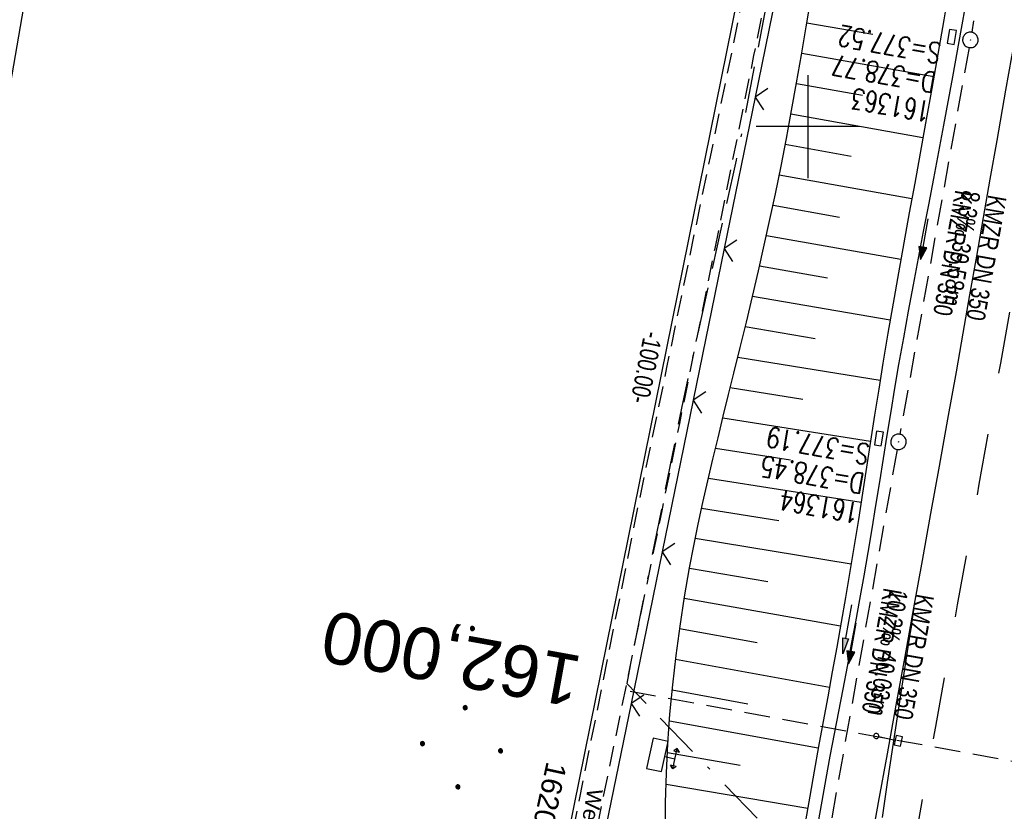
# Model space of a CAD drawing. Extents: x 510946 to 511423, y 462842 to 463807.
# Tile 24 of 32: x 511124 to 511219, y 463534 to 463610. Entities that reach past the tile are written whole.
import ezdxf
from ezdxf import colors
from ezdxf.entities.mleader import LeaderData, LeaderLine
from ezdxf.enums import TextEntityAlignment as Align
from ezdxf.math import Vec2, Vec3

# ---------------------------------------------------------------- set-up
doc = ezdxf.new("R2010")
doc.units = 0
doc.header["$LTSCALE"] = 10
doc.header["$MEASUREMENT"] = 0
for name, pattern in [('ACAD_ISO16W100', [73, 15, -6.5, 15, -6.5, 15, -7, 1, -7]), ('AUSGEZOGEN', [0]), ('LT00', [0]), ('LT02', [0.4, 0.2, -0.2]), ('LT11', [0.3, 0.2, -0.1]), ('LT17', [0.15, 0.1, -0.05]), ('STRICHLINIE2', [0.375, 0.25, -0.125])]:
    doc.linetypes.add(name, pattern=pattern)
doc.layers.get('0').update_dxf_attribs({"linetype": 'LT00'})
for name, color, linetype in [('--EK_FBR', 1, 'LT00'), ('--EK_Halt-Pfeil', 4, 'LT00'), ('--EK_Haltung', 7, 'STRICHLINIE2'), ('--EK_Haltung-Text', 140, 'LT00'), ('--EK_Schacht-Text', 5, 'LT00'), ('--EK_ST-93-1', 30, 'LT17'), ('--EL_DFK_AB_L', 21, 'LT00'), ('--EL_Halt-Pfeil', 4, 'LT00'), ('--EL_Haltung', 182, 'STRICHLINIE2'), ('--EL_Haltung-Text', 182, 'LT00'), ('ABSTAND', 8, 'LT00'), ('BAB-KABEL', 220, 'ACAD_ISO16W100'), ('DFK_AB_L', 21, 'LT00'), ('DFK_KATASTER', 250, 'LT00'), ('DFK_NUTZUNG', 250, 'LT00'), ('FELDWEG_TEXT', 1, 'Continuous'), ('FESTPKT_TEXT_B', 211, 'LT00'), ('PFEIL', 140, 'AUSGEZOGEN'), ('V105_AFBR_BAB', 250, 'LT00'), ('V105_BOESCH', 250, 'LT00'), ('V105_BOSCHUNG', 250, 'LT00'), ('V105_FELDWEG', 250, 'LT11'), ('V105_GRABEN', 250, 'LT00'), ('V105_KA_PRUF', 182, 'LT00'), ('V105_LD_MARK', 250, 'LT00'), ('V105_LG_MARK', 250, 'LT02'), ('V105_RASTER', 250, 'LT00'), ('V105_SCHILD_K', 1, 'LT00'), ('V105_SINKK', 182, 'LT00'), ('V105_STROM', 80, 'LT00'), ('V105_ZAUN', 40, 'LT00')]:
    doc.layers.add(name, color=color, linetype=linetype)
doc.styles.add('Beschrift', font='ARIAL.TTF')
doc.styles.add('Haltungsbeschriftung', font='ARIAL.TTF', dxfattribs={"width": 0.75})
doc.styles.add('schachtbeschriftung', font='romans.shx', dxfattribs={"width": 0.75, "height": 2})
doc.styles.get("Standard").update_dxf_attribs({"font": 'ARIAL.TTF'})

# ---------------------------------------------------------------- blocks, each defined once
blk = doc.blocks.new('Ackerland7')
at = {"layer": 'DFK_NUTZUNG', "color": 0, "linetype": 'ByBlock'}
for p, q in [((-4, 3.928), (-4, 3.67)), ((-3.95, 3.628), (-3.95, 3.97)), ((-3.9, 3.99), (-3.9, 3.607)), ((-3.85, 3.601), (-3.85, 3.997)), ((-3.8, 3.99), (-3.8, 3.607)), ((-3.75, 3.628), (-3.75, 3.97)), ((-3.7, 3.928), (-3.7, 3.67)), ((3.7, 3.929), (3.7, 3.671)), ((3.75, 3.629), (3.75, 3.971)), ((3.8, 3.992), (3.8, 3.608)), ((3.85, 3.602), (3.85, 3.998)), ((3.9, 3.992), (3.9, 3.608)), ((3.95, 3.629), (3.95, 3.971)), ((4, 3.929), (4, 3.671)), ((-3.65, 3.798), (-3.65, 3.8)), ((4.05, 3.799), (4.05, 3.801)), ((-7.85, 0.129), (-7.85, -0.129)), ((-7.8, -0.171), (-7.8, 0.171)), ((-7.75, 0.192), (-7.75, -0.192)), ((-7.7, -0.198), (-7.7, 0.198)), ((-7.65, 0.192), (-7.65, -0.192)), ((-7.6, -0.171), (-7.6, 0.171)), ((-7.55, 0.129), (-7.55, -0.129)), ((-7.5, -0.001), (-7.5, 0.001)), ((-0.15, 0.129), (-0.15, -0.129)), ((-0.1, -0.171), (-0.1, 0.171)), ((-0.05, 0.192), (-0.05, -0.192)), ((0, -0.198), (0, 0.198)), ((0.05, 0.192), (0.05, -0.192)), ((0.1, -0.171), (0.1, 0.171)), ((0.15, 0.129), (0.15, -0.129)), ((0.2, -0.001), (0.2, 0.001)), ((7.55, 0.129), (7.55, -0.129)), ((7.6, -0.171), (7.6, 0.171)), ((7.65, 0.192), (7.65, -0.192)), ((7.7, -0.198), (7.7, 0.198)), ((7.75, 0.192), (7.75, -0.192)), ((7.8, -0.171), (7.8, 0.171)), ((7.85, 0.129), (7.85, -0.129)), ((7.9, -0.001), (7.9, 0.001)), ((-4, -3.671), (-4, -3.929)), ((-3.95, -3.971), (-3.95, -3.629)), ((-3.9, -3.608), (-3.9, -3.992)), ((-3.85, -3.998), (-3.85, -3.602)), ((-3.8, -3.608), (-3.8, -3.992)), ((-3.75, -3.971), (-3.75, -3.629)), ((-3.7, -3.671), (-3.7, -3.929)), ((-3.65, -3.801), (-3.65, -3.799)), ((3.7, -3.671), (3.7, -3.929)), ((3.75, -3.971), (3.75, -3.629)), ((3.8, -3.608), (3.8, -3.992)), ((3.85, -3.998), (3.85, -3.602)), ((3.9, -3.608), (3.9, -3.992)), ((3.95, -3.971), (3.95, -3.629)), ((4, -3.671), (4, -3.929)), ((4.05, -3.801), (4.05, -3.799))]:
    blk.add_line(p, q, dxfattribs=at)
for points in [[(-3.65, 3.799), (-3.67, 3.886), (-3.725, 3.955), (-3.805, 3.994), (-3.894, 3.994), (-3.975, 3.955), (-4.03, 3.886), (-4.05, 3.799), (-4.03, 3.712), (-3.975, 3.642), (-3.894, 3.604), (-3.805, 3.604), (-3.725, 3.642), (-3.67, 3.712), (-3.65, 3.799)], [(4.05, 3.8), (4.03, 3.887), (3.975, 3.956), (3.894, 3.995), (3.805, 3.995), (3.725, 3.956), (3.67, 3.887), (3.65, 3.8), (3.67, 3.713), (3.725, 3.644), (3.805, 3.605), (3.894, 3.605), (3.975, 3.644), (4.03, 3.713), (4.05, 3.8)], [(-7.5, 0), (-7.52, 0.087), (-7.575, 0.156), (-7.655, 0.195), (-7.744, 0.195), (-7.825, 0.156), (-7.88, 0.087), (-7.9, 0)], [(0.2, 0), (0.18, 0.087), (0.125, 0.156), (0.045, 0.195), (-0.044, 0.195), (-0.125, 0.156), (-0.18, 0.087), (-0.2, 0)], [(-0.2, 0), (-0.18, -0.087), (-0.125, -0.156), (-0.044, -0.195), (0.045, -0.195), (0.125, -0.156), (0.18, -0.087), (0.2, 0)], [(7.9, 0), (7.88, 0.087), (7.825, 0.156), (7.744, 0.195), (7.655, 0.195), (7.575, 0.156), (7.52, 0.087), (7.5, 0)], [(7.5, 0), (7.52, -0.087), (7.575, -0.156), (7.655, -0.195), (7.744, -0.195), (7.825, -0.156), (7.88, -0.087), (7.9, 0)], [(-7.9, 0), (-7.88, -0.087), (-7.825, -0.156), (-7.744, -0.195), (-7.655, -0.195), (-7.575, -0.156), (-7.52, -0.087), (-7.5, 0)], [(-3.65, -3.8), (-3.67, -3.713), (-3.725, -3.644), (-3.805, -3.605), (-3.894, -3.605), (-3.975, -3.644), (-4.03, -3.713), (-4.05, -3.8), (-4.03, -3.887), (-3.975, -3.956), (-3.894, -3.995), (-3.805, -3.995), (-3.725, -3.956), (-3.67, -3.887), (-3.65, -3.8)], [(4.05, -3.8), (4.03, -3.713), (3.975, -3.644), (3.894, -3.605), (3.805, -3.605), (3.725, -3.644), (3.67, -3.713), (3.65, -3.8), (3.67, -3.887), (3.725, -3.956), (3.805, -3.995), (3.894, -3.995), (3.975, -3.956), (4.03, -3.887), (4.05, -3.8)]]:
    blk.add_lwpolyline(points, dxfattribs=at)
blk = doc.blocks.new('Pfreil3')
at = {"layer": 'PFEIL'}
blk.add_hatch(color=256, dxfattribs=at).paths.add_polyline_path([(-1.549, 0.273), (-1.549, -0.273), (0, 0)])
for p, q in [((-1.549, 0), (-4.831, 0)), ((-1.549, -0.273), (-1.549, 0.273)), ((-1.549, 0.273), (0, 0)), ((0, 0), (-1.549, -0.273))]:
    blk.add_line(p, q, dxfattribs=at)
blk = doc.blocks.new('SYMB1263')
at = {"color": 0, "linetype": 'ByBlock'}
for p, q in [((0.014231, 0.098982), (-0.014231, 0.098982)), ((-0.014231, -0.098982), (0.014232, -0.098982))]:
    blk.add_line(p, q, dxfattribs=at)
for points in [[(0, 0.1), (0, 0.75), (0.18, 0.75), (0.18, 1), (-0.18, 1), (-0.18, 0.75), (0, 0.75)], [(-0.014231, 0.098982), (-0.041542, 0.090963), (-0.065486, 0.075575), (-0.084125, 0.054064), (-0.095949, 0.028173), (-0.1, 0)], [(-0.1, 0), (-0.095949, -0.028173), (-0.084125, -0.054064), (-0.065486, -0.075575), (-0.041541, -0.090963), (-0.014231, -0.098982)], [(0.1, 0), (0.095949, 0.028173), (0.084125, 0.054064), (0.065486, 0.075575), (0.041541, 0.090963), (0.014231, 0.098982)], [(0.014232, -0.098982), (0.041542, -0.090963), (0.065486, -0.075575), (0.084125, -0.054064), (0.095949, -0.028173), (0.1, 0)]]:
    blk.add_lwpolyline(points, dxfattribs=at)
blk = doc.blocks.new('SYMB0003')
at = {"color": 0, "linetype": 'ByBlock'}
for p, q in [((-0.015712, 0), (0.010166, 0.012015)), ((0, -0.021257), (-0.015712, 0)), ((0.010166, 0.012015), (0, -0.021257))]:
    blk.add_line(p, q, dxfattribs=at)
for points in [[(-0.031395, 0.499013), (-0.093691, 0.491144), (-0.154509, 0.475528), (-0.21289, 0.452414), (-0.267913, 0.422164), (-0.318712, 0.385257), (-0.364484, 0.342274), (-0.404509, 0.293893), (-0.438154, 0.240877), (-0.464888, 0.184062), (-0.484292, 0.124345), (-0.496058, 0.062667), (-0.5, 0)], [(-0.5, 0), (-0.496058, -0.062667), (-0.484292, -0.124345), (-0.464888, -0.184062), (-0.438154, -0.240877), (-0.404509, -0.293893), (-0.364485, -0.342274), (-0.318712, -0.385257), (-0.267914, -0.422164), (-0.21289, -0.452414), (-0.154509, -0.475529), (-0.093691, -0.491144), (-0.031395, -0.499014), (0.031395, -0.499014)], [(0.5, 0), (0.496057, 0.062667), (0.484292, 0.124345), (0.464888, 0.184062), (0.438153, 0.240877), (0.404509, 0.293893), (0.364484, 0.342274), (0.318712, 0.385257), (0.267913, 0.422164), (0.21289, 0.452414), (0.154509, 0.475528), (0.093691, 0.491144), (0.031395, 0.499013), (-0.031395, 0.499013)], [(0.031395, -0.499014), (0.093691, -0.491144), (0.154509, -0.475529), (0.21289, -0.452414), (0.267914, -0.422164), (0.318712, -0.385257), (0.364485, -0.342274), (0.404509, -0.293893), (0.438154, -0.240877), (0.464889, -0.184062), (0.484292, -0.124345), (0.496058, -0.062667), (0.5, 0)]]:
    blk.add_lwpolyline(points, dxfattribs=at)
blk = doc.blocks.new('SYMB0702')
at = {"color": 0, "linetype": 'ByBlock'}
for p, q in [((0.071716, 0.203284), (0.071716, 0.146716)), ((0.1, 0.175), (-0.1, 0.175)), ((0, 0.075), (0, 0.175))]:
    blk.add_line(p, q, dxfattribs=at)
for points in [[(-0.071716, 0.203284), (-0.1, 0.175), (-0.071716, 0.146716), (-0.071716, 0.203284)], [(0.071716, 0.203284), (0.1, 0.175), (0.071716, 0.146716)], [(0.15, 0.075), (-0.15, 0.075), (-0.15, -0.075), (0.15, -0.075), (0.15, 0.075)]]:
    blk.add_lwpolyline(points, dxfattribs=at)
blk = doc.blocks.new('SYMB0024')
at = {"color": 0, "linetype": 'ByBlock'}
for p, q in [((-0.5, 0.5), (0, 0)), ((0, 0), (0.5, 0.5))]:
    blk.add_line(p, q, dxfattribs=at)
blk = doc.blocks.new('_None')
blk = doc.blocks.new('SYMB0652')
at = {"color": 0, "linetype": 'ByBlock'}
blk.add_lwpolyline([(-0.15, -0.075), (0.15, -0.075), (0.15, 0.075), (-0.15, 0.075), (-0.15, -0.075)], dxfattribs=at)
blk = doc.blocks.new('SYMB0070')
at = {"color": 0, "linetype": 'ByBlock'}
for p, q in [((-0.5, 0), (0.2, 0)), ((0.5, 0), (0.2, 0.1)), ((0.2, 0.1), (0.2, 0)), ((0.468, 0), (0.21, 0.086)), ((0.21, 0.086), (0.21, -0.086)), ((0.21, -0.086), (0.468, 0)), ((0.22, -0.072), (0.437, 0)), ((0.23, -0.058), (0.405, 0)), ((0.24, -0.045), (0.374, 0)), ((0.342, 0), (0.25, 0.031)), ((0.25, 0.031), (0.25, -0.031)), ((0.25, -0.031), (0.342, 0)), ((0.26, -0.017), (0.31, 0)), ((0.27, -0.003), (0.279, 0))]:
    blk.add_line(p, q, dxfattribs=at)
for points in [[(0.2, 0), (0.2, -0.1), (0.5, 0)], [(0.437, 0), (0.22, 0.072), (0.22, -0.072)], [(0.405, 0), (0.23, 0.058), (0.23, -0.058)], [(0.374, 0), (0.24, 0.045), (0.24, -0.045)], [(0.31, 0), (0.26, 0.017), (0.26, -0.017)], [(0.279, 0), (0.27, 0.003), (0.27, -0.003)]]:
    blk.add_lwpolyline(points, dxfattribs=at)

msp = doc.modelspace()

# ---------------------------------------------------------------- linework, layer by layer
at = {"layer": '--EK_FBR'}
for points in [[(511210.277, 463553.356), (511211.105, 463557.93), (511211.934, 463562.504), (511212.76, 463567.079), (511213.583, 463571.654), (511214.4, 463576.23), (511215.061, 463579.965), (511215.719, 463583.701), (511216.374, 463587.438), (511217.028, 463591.175), (511217.681, 463594.911), (511218.335, 463598.648), (511219.19, 463603.516), (511220.047, 463608.383), (511220.904, 463613.25)], [(511206.005, 463529.752), (511206.863, 463534.472), (511207.718, 463539.193), (511208.571, 463543.914), (511209.424, 463548.635), (511210.277, 463553.356)]]:
    msp.add_lwpolyline(points, dxfattribs=at)
at = {"layer": '--EK_Haltung'}
for p, q in [((511222.407, 463647.212), (511215.882, 463609.14)), ((511215.623, 463607.663), (511208.925, 463570.174)), ((511208.662, 463568.698), (511201.931, 463530.763))]:
    msp.add_line(p, q, dxfattribs=at)
at = {"layer": '--EK_ST-93-1', "ltscale": 2.5}
msp.add_line((511222.145, 463538.024), (511182.796, 463545.249), dxfattribs=at)
at = {"layer": '--EL_DFK_AB_L'}
msp.add_line((511195.482, 463623.885), (511175.959, 463527.335), dxfattribs=at)
at = {"layer": '--EL_Haltung'}
for p, q in [((511222.407, 463647.212), (511215.882, 463609.14)), ((511215.623, 463607.663), (511208.925, 463570.174)), ((511208.662, 463568.698), (511201.931, 463530.763))]:
    msp.add_line(p, q, dxfattribs=at)
at = {"layer": 'BAB-KABEL', "ltscale": 0.03, "flags": 128}
msp.add_lwpolyline([(511222.639, 463789.685), (511228.062, 463774.69), (511221.047, 463738.687), (511215.668, 463709.215), (511209.116, 463679.752), (511203.386, 463649.735), (511199.716, 463631.03), (511193.071, 463596.749), (511187.765, 463572.71), (511182.462, 463546.013), (511203.211, 463524.576), (511200.678, 463507.917), (511182.238, 463492.341), (511175.694, 463462.766), (511171.503, 463443.504), (511162.609, 463396.003), (511154.73, 463347.931), (511152.929, 463326.259), (511150.369, 463299.992), (511148.611, 463283.541), (511146.686, 463264.795), (511144.287, 463254.055), (511140.929, 463241.117), (511135.167, 463217.092), (511129.252, 463192.653), (511127.814, 463187.223), (511125.253, 463171.347), (511122.375, 463153.776), (511120.296, 463141.796), (511118.371, 463133.568), (511114.374, 463116.317), (511106.371, 463083.453), (511103.015, 463070.194), (511099.817, 463056.937), (511095.496, 463046.186), (511084.457, 463018.83), (511076.145, 462999.023), (511068.962, 462979.213), (511064.435, 462967.111), (511059.814, 462953.341), (511052.434, 462930.013), (511046.434, 462911.516), (511041.513, 462895.973), (511037.444, 462883.335)], dxfattribs=at)
at = {"layer": 'DFK_AB_L'}
msp.add_line((511195.482, 463623.885), (511175.959, 463527.335), dxfattribs=at)
at = {"layer": 'DFK_KATASTER'}
msp.add_line((511110.309, 463532.468), (511157.51, 463803.872), dxfattribs=at)
at = {"layer": 'V105_AFBR_BAB', "color": 2}
msp.add_lwpolyline([(511210.277, 463553.356), (511211.105, 463557.93), (511211.934, 463562.504), (511212.76, 463567.079), (511213.583, 463571.654), (511214.4, 463576.23), (511215.061, 463579.965), (511215.719, 463583.701), (511216.374, 463587.438), (511217.028, 463591.175), (511217.681, 463594.911), (511218.335, 463598.648), (511219.19, 463603.516), (511220.047, 463608.383), (511220.904, 463613.25)], dxfattribs=at)
at = {"layer": 'V105_AFBR_BAB'}
msp.add_lwpolyline([(511206.005, 463529.752), (511206.863, 463534.472), (511207.718, 463539.193), (511208.571, 463543.914), (511209.424, 463548.635), (511210.277, 463553.356)], dxfattribs=at)
at = {"layer": 'V105_BOESCH'}
msp.add_lwpolyline([(511186.222, 463531.608), (511186.232, 463534.468), (511186.309, 463537.329), (511186.45, 463540.189), (511186.654, 463543.046), (511186.919, 463545.899), (511187.244, 463548.746), (511187.626, 463551.585), (511188.065, 463554.416), (511188.558, 463557.236), (511188.963, 463559.348), (511189.394, 463561.455), (511189.847, 463563.557), (511190.32, 463565.654), (511190.809, 463567.747), (511191.309, 463569.838), (511191.817, 463571.927), (511192.331, 463574.015), (511192.845, 463576.103), (511193.452, 463578.577), (511194.053, 463581.052), (511194.645, 463583.529), (511195.225, 463586.009), (511195.79, 463588.492), (511196.339, 463590.978), (511196.867, 463593.468), (511197.412, 463596.157), (511197.933, 463598.849), (511198.434, 463601.546), (511198.919, 463604.246), (511199.391, 463606.949), (511199.852, 463609.654), (511200.307, 463612.36)], dxfattribs=at)
at = {"layer": 'V105_BOSCHUNG'}
for p, q in [((511206.322, 463608.911), (511199.915, 463610.025)), ((511212.209, 463604.83), (511199.413, 463607.08)), ((511205.292, 463603), (511198.9, 463604.138)), ((511211.154, 463598.897), (511198.371, 463601.198)), ((511204.219, 463597.097), (511197.818, 463598.249)), ((511210.083, 463592.993), (511197.242, 463595.305)), ((511203.092, 463591.204), (511196.636, 463592.366)), ((511209.018, 463587.102), (511195.997, 463589.419)), ((511201.914, 463585.319), (511195.333, 463586.477)), ((511207.985, 463581.231), (511194.644, 463583.526)), ((511200.713, 463579.438), (511193.938, 463580.577)), ((511207.008, 463575.378), (511193.217, 463577.616)), ((511199.516, 463573.555), (511192.492, 463574.668)), ((511206.08, 463569.49), (511191.769, 463571.731)), ((511198.341, 463567.666), (511191.06, 463568.806)), ((511205.162, 463563.561), (511190.372, 463565.877)), ((511197.205, 463561.77), (511189.719, 463562.969)), ((511204.208, 463557.57), (511189.107, 463560.069)), ((511196.125, 463555.867), (511188.547, 463557.175)), ((511203.181, 463551.565), (511188.039, 463554.258)), ((511195.116, 463549.952), (511187.588, 463551.318)), ((511202.101, 463545.623), (511187.196, 463548.354)), ((511194.211, 463544.018), (511186.865, 463545.364)), ((511201.021, 463539.734), (511186.599, 463542.35)), ((511193.45, 463538.058), (511186.4, 463539.296)), ((511200.001, 463533.915), (511186.272, 463536.219))]:
    msp.add_line(p, q, dxfattribs=at)
at = {"layer": 'V105_FELDWEG', "flags": 128}
for points in [[(511223.033, 463789.599), (511223.222, 463789.085), (511223.691, 463787.698), (511224.115, 463786.305), (511224.488, 463784.903), (511224.804, 463783.492), (511225.056, 463782.07), (511225.237, 463780.669), (511225.356, 463779.259), (511225.418, 463777.84), (511225.428, 463776.414), (511225.392, 463774.982), (511225.315, 463773.545), (511225.201, 463772.106), (511225.056, 463770.664), (511224.884, 463769.222), (511224.692, 463767.78), (511224.484, 463766.34), (511224.265, 463764.903), (511223.841, 463762.245), (511223.401, 463759.6), (511222.945, 463756.966), (511222.476, 463754.343), (511221.996, 463751.728), (511221.508, 463749.119), (511221.013, 463746.515), (511220.514, 463743.914), (511220.013, 463741.315), (511219.512, 463738.715), (511219.014, 463736.113), (511218.399, 463732.868), (511217.789, 463729.618), (511217.182, 463726.363), (511216.578, 463723.106), (511215.973, 463719.847), (511215.365, 463716.586), (511214.754, 463713.325), (511214.137, 463710.065), (511213.512, 463706.806), (511212.877, 463703.549), (511212.064, 463699.462), (511211.236, 463695.379), (511210.393, 463691.3), (511209.539, 463687.225), (511208.675, 463683.152), (511207.804, 463679.081), (511206.928, 463675.012), (511206.049, 463670.943), (511205.169, 463666.874), (511203.95, 463661.227), (511202.734, 463655.579), (511201.524, 463649.929), (511200.32, 463644.278), (511199.123, 463638.625), (511197.934, 463632.97), (511196.866, 463627.845), (511195.803, 463622.719), (511194.746, 463617.591), (511193.693, 463612.463), (511192.641, 463607.334), (511191.59, 463602.206), (511190.538, 463597.078), (511189.138, 463590.268), (511187.735, 463583.459), (511186.329, 463576.65), (511184.921, 463569.842), (511183.512, 463563.034), (511177.008, 463530.555), (511176.848, 463529.835), (511176.679, 463529.119), (511176.491, 463528.41), (511176.276, 463527.712), (511176.023, 463527.03), (511175.755, 463526.422), (511175.456, 463525.827), (511175.134, 463525.242), (511174.796, 463524.662), (511174.451, 463524.086)], [(511179.505, 463523.172), (511179.445, 463524.289), (511179.387, 463525.407), (511179.333, 463526.524), (511179.282, 463527.684), (511179.235, 463528.844), (511179.19, 463530.005), (511185.888, 463562.742), (511187.6, 463571.223), (511189.312, 463579.704), (511191.022, 463588.186), (511192.731, 463596.667), (511193.759, 463601.772), (511194.789, 463606.877), (511195.821, 463611.981), (511196.858, 463617.085), (511197.901, 463622.187), (511198.952, 463627.287), (511200.013, 463632.386), (511200.91, 463636.654), (511201.814, 463640.921), (511202.722, 463645.187), (511203.633, 463649.453), (511204.544, 463653.718), (511205.455, 463657.983), (511206.363, 463662.248), (511207.267, 463666.513), (511208.548, 463672.612), (511209.816, 463678.712), (511211.072, 463684.816), (511212.317, 463690.924), (511213.549, 463697.037), (511214.771, 463703.155), (511215.578, 463707.228), (511216.38, 463711.303), (511217.179, 463715.377), (511217.975, 463719.451), (511218.768, 463723.523), (511219.559, 463727.591), (511220.349, 463731.654), (511221.138, 463735.712), (511221.695, 463738.575), (511222.25, 463741.436), (511222.803, 463744.299), (511223.352, 463747.163), (511223.895, 463750.033), (511224.432, 463752.908), (511224.961, 463755.793), (511225.481, 463758.689), (511225.991, 463761.597), (511226.489, 463764.52), (511226.735, 463766.003), (511226.972, 463767.49), (511227.194, 463768.978), (511227.397, 463770.467), (511227.573, 463771.955), (511227.719, 463773.442), (511227.828, 463774.925), (511227.894, 463776.404), (511227.912, 463777.878), (511227.877, 463779.344), (511227.782, 463780.803), (511227.623, 463782.253), (511227.396, 463783.688), (511227.105, 463785.114), (511226.755, 463786.531), (511226.354, 463787.94), (511226.032, 463788.946)]]:
    msp.add_lwpolyline(points, dxfattribs=at)
at = {"layer": 'V105_GRABEN'}
for points in [[(511201.018, 463532.442), (511201.387, 463534.62), (511201.772, 463536.796), (511202.172, 463538.97), (511202.582, 463541.142), (511202.998, 463543.313), (511203.418, 463545.483), (511203.837, 463547.654), (511204.253, 463549.826), (511204.662, 463551.998), (511205.06, 463554.173), (511205.461, 463556.445), (511205.85, 463558.719), (511206.229, 463560.995), (511206.601, 463563.271), (511206.969, 463565.549), (511207.335, 463567.826), (511207.702, 463570.103), (511208.074, 463572.38), (511208.452, 463574.655), (511208.84, 463576.929), (511209.295, 463579.512), (511209.764, 463582.093), (511210.243, 463584.671), (511210.731, 463587.249), (511211.224, 463589.825), (511211.72, 463592.401), (511212.216, 463594.977), (511212.71, 463597.554), (511213.199, 463600.131), (511214.068, 463604.814), (511214.912, 463609.5), (511215.732, 463614.191)], [(511213.748, 463613.671), (511213.17, 463610.339), (511212.59, 463607.008), (511212.006, 463603.677), (511211.414, 463600.347), (511210.891, 463597.439), (511210.363, 463594.532), (511209.835, 463591.625), (511209.308, 463588.717), (511208.787, 463585.809), (511208.274, 463582.899), (511207.772, 463579.988), (511207.284, 463577.074), (511206.875, 463574.552), (511206.475, 463572.027), (511206.081, 463569.502), (511205.691, 463566.977), (511205.3, 463564.451), (511204.906, 463561.926), (511204.505, 463559.402), (511204.094, 463556.879), (511203.67, 463554.359), (511203.25, 463551.95), (511202.818, 463549.543), (511202.379, 463547.137), (511201.936, 463544.731), (511201.494, 463542.326), (511201.055, 463539.92), (511200.623, 463537.513), (511200.203, 463535.105), (511199.798, 463532.694)]]:
    msp.add_lwpolyline(points, dxfattribs=at)
at = {"layer": 'V105_LD_MARK'}
msp.add_lwpolyline([(511210.277, 463553.356), (511209.756, 463549.972), (511209.238, 463546.587), (511208.722, 463543.202), (511208.213, 463539.816), (511207.71, 463536.43), (511207.217, 463533.042)], dxfattribs=at)
at = {"layer": 'V105_LG_MARK', "ltscale": 3, "flags": 128}
msp.add_lwpolyline([(511243.31, 463724.036), (511242.25, 463717.498), (511241.191, 463710.96), (511240.133, 463704.421), (511239.078, 463697.882), (511238.284, 463692.946), (511237.49, 463688.01), (511236.695, 463683.074), (511235.898, 463678.138), (511235.097, 463673.203), (511234.117, 463667.208), (511233.131, 463661.214), (511232.137, 463655.221), (511231.138, 463649.229), (511230.082, 463642.935), (511229.019, 463636.642), (511227.948, 463630.35), (511226.869, 463624.06), (511225.981, 463618.919), (511225.088, 463613.779), (511224.191, 463608.639), (511223.293, 463603.5), (511222.395, 463598.361), (511221.465, 463593.035), (511220.534, 463587.709), (511219.601, 463582.384), (511218.664, 463577.059), (511217.629, 463571.206), (511216.588, 463565.355), (511215.542, 463559.504), (511214.492, 463553.654), (511213.429, 463547.751), (511212.365, 463541.849), (511211.299, 463535.946), (511210.233, 463530.044), (511209.439, 463525.646), (511208.644, 463521.249), (511207.846, 463516.852), (511207.043, 463512.456), (511206.233, 463508.062), (511205.414, 463503.669), (511204.644, 463499.587), (511203.867, 463495.506), (511203.084, 463491.427), (511202.298, 463487.348), (511201.51, 463483.269)], dxfattribs=at)
at = {"layer": 'V105_RASTER'}
for p, q in [((511200, 463605), (511200, 463595)), ((511205.001, 463600), (511195.001, 463600))]:
    msp.add_line(p, q, dxfattribs=at)
at = {"layer": 'V105_ZAUN'}
for p, q in [((511197.905, 463617.559), (511194.901, 463602.863)), ((511194.901, 463602.863), (511191.898, 463588.167)), ((511191.898, 463588.167), (511188.894, 463573.47)), ((511188.894, 463573.47), (511185.89, 463558.774)), ((511185.89, 463558.774), (511182.887, 463544.078))]:
    msp.add_line(p, q, dxfattribs=at)
msp.add_lwpolyline([(511182.887, 463544.078), (511179.96, 463529.757), (511180.25, 463529.507)], dxfattribs=at)

# ---------------------------------------------------------------- block references
at = {"layer": '--EK_Halt-Pfeil', "yscale": 4, "zscale": 4}
for p, xscale, rotation in [((511211.29, 463589.094), 3.99999999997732, 259.8697799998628), ((511204.312, 463549.905), 4.000000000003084, 259.9397199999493)]:
    msp.add_blockref('SYMB0070', p, dxfattribs=dict(at, xscale=xscale, rotation=rotation))
at = {"layer": '--EL_Halt-Pfeil', "yscale": 4, "zscale": 4}
for p, xscale, rotation in [((511211.29, 463589.094), 3.99999999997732, 259.8697799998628), ((511204.312, 463549.905), 4.000000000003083, 259.9397199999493)]:
    msp.add_blockref('SYMB0070', p, dxfattribs=dict(at, xscale=xscale, rotation=rotation))
at = {"layer": 'DFK_NUTZUNG', "rotation": 264.7376999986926}
msp.add_blockref('Ackerland7', (511166.815, 463543.674), dxfattribs=at)
at = {"layer": 'PFEIL', "rotation": 259.3792187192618}
msp.add_blockref('Pfreil3', (511203.391, 463548.882), dxfattribs=at)
at = {"layer": 'V105_KA_PRUF', "xscale": 1.499999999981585, "yscale": 1.5, "zscale": 1.5, "rotation": 257.7114000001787}
for p in [(511215.755, 463608.401), (511208.793, 463569.436)]:
    msp.add_blockref('SYMB0003', p, dxfattribs=at)
at = {"layer": 'V105_SCHILD_K', "xscale": 2.500000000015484, "yscale": 2.5, "zscale": 2.5, "rotation": 257.711399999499}
msp.add_blockref('SYMB1263', (511206.636, 463540.925), dxfattribs=at)
at = {"layer": 'V105_SINKK', "yscale": 4.5, "zscale": 4.5}
for p, xscale, rotation in [((511213.962, 463608.694), 4.499999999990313, 259.9489980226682), ((511206.896, 463569.767), 4.500000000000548, 260.5207435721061)]:
    msp.add_blockref('SYMB0652', p, dxfattribs=dict(at, xscale=xscale, rotation=rotation))
at = {"layer": 'V105_STROM', "xscale": 9.999999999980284, "yscale": 10, "zscale": 10, "rotation": 257.7114000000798}
msp.add_blockref('SYMB0702', (511185.429, 463539.099), dxfattribs=at)
at = {"layer": 'V105_ZAUN', "xscale": 2.09999999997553, "yscale": 2.099999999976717, "zscale": 2.1, "rotation": 258.4492899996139}
for p in [(511194.901, 463602.863), (511191.898, 463588.167), (511188.894, 463573.47), (511185.89, 463558.774), (511182.887, 463544.078)]:
    msp.add_blockref('SYMB0024', p, dxfattribs=at)

# ---------------------------------------------------------------- texts
at = {"layer": '--EK_Haltung-Text', "style": 'Haltungsbeschriftung', "width": 0.75}
for s, rotation, p in [('8.3‰ 39.58m', -100.13022, (511214.984, 463593.906)), ('KMZR DN 350', -100.13022, (511217.504, 463593.456)), ('10.2‰ 40.03m', -100.06028, (511207.959, 463555.228)), ('KMZR DN 350', -100.06028, (511210.48, 463554.781))]:
    msp.add_text(s, height=1.8, rotation=rotation, dxfattribs=at).set_placement(p)
at = {"layer": '--EK_Schacht-Text', "style": 'schachtbeschriftung', "width": 0.75}
for s, rotation, p in [('S=377.52', -190.13022, (511213.034, 463608.061)), ('D=378.77', -190.13022, (511212.527, 463605.225)), ('161363', -190.13022, (511212.021, 463602.39)), ('S=377.19', -190.06027, (511206.093, 463569.188)), ('D=378.45', -190.06027, (511205.59, 463566.352)), ('161364', -190.06027, (511205.087, 463563.516))]:
    msp.add_text(s, height=2, rotation=rotation, dxfattribs=at).set_placement(p)
at = {"layer": '--EK_ST-93-1', "style": 'Beschrift'}
msp.add_text('162,000', height=5, rotation=-190.35034, dxfattribs=at).set_placement((511177.878, 463546.147), align=Align.MIDDLE_LEFT)
at = {"layer": '--EL_Haltung-Text', "style": 'Haltungsbeschriftung', "width": 0.75}
for rotation, p in [(-100.13022, (511214.3, 463593.918)), (-100.06028, (511207.369, 463555.356))]:
    msp.add_text('KMZR DN 350', height=1.8, rotation=rotation, dxfattribs=at).set_placement(p)
at = {"layer": 'ABSTAND', "width": 0.75}
msp.add_text(' -100.00-', height=1.8, rotation=-101.43257, dxfattribs=at).set_placement((511184.289, 463580.759))
at = {"layer": 'FELDWEG_TEXT', "insert": (511178.234, 463535.99), "char_height": 1.5, "attachment_point": 7, "rotation": 260.4147, "style": 'Beschrift'}
msp.add_mtext('Weg', dxfattribs=at)

# ---------------------------------------------------------------- leaders
at = {"layer": 'FESTPKT_TEXT_B'}
ml = msp.add_multileader_mtext('Standard', dxfattribs=at)
ml.set_content('{\\H0.09x;\\P\\H11.111x; 16202 \\~\\P\\H0.09x;   }', color=256)
ml.set_leader_properties(color=256, linetype='ByLayer', lineweight=-1)
ml.set_arrow_properties(name='NONE')
ml.build(insert=Vec2(0, 0))
ml.multileader.update_dxf_attribs({"has_text_frame": 1, "text_left_attachment_type": 2, "text_right_attachment_type": 2, "dogleg_length": 1, "arrow_head_size": 0.18})
ctx = ml.context
ctx.base_point, ctx.char_height, ctx.arrow_head_size, ctx.landing_gap_size, ctx.plane_origin, ctx.plane_x_axis, ctx.plane_y_axis = Vec3(511175.653, 463539.824), 2, 0.18, 0.3, Vec3(511195.002, 463520.442), Vec3(-0.212836, -0.977088), Vec3(0.977088, -0.212836)
ctx.left_attachment, ctx.right_attachment, ctx.text_align_type = 2, 2, 1
notes = []
notes.append((ctx, [(1, (1, 1, 0), (511173.328, 463529.151), (0.212836, 0.977088), 1, [(0, [(511193.684, 463521.016)], 0, [])])]))
ctx.mtext.insert, ctx.mtext.text_direction, ctx.mtext.rotation, ctx.mtext.alignment, ctx.mtext.line_spacing_factor, ctx.mtext.flow_direction = Vec3(511176.137, 463534.641), Vec3(-0.212836, -0.977088), 4.497912, 2, 0.7, 5
for ctx, leaders in notes:
    for number, flags, end, landing, length, lines in leaders:
        leader = LeaderData()
        leader.index, (leader.has_last_leader_line, leader.has_dogleg_vector, leader.attachment_direction) = number, flags
        leader.last_leader_point, leader.dogleg_vector, leader.dogleg_length = Vec3(end), Vec3(landing), length
        for number, points, colour, breaks in lines:
            line = LeaderLine()
            line.index, line.vertices, line.color, line.breaks = number, Vec3.list(points), colors.encode_raw_color(colour), breaks
            leader.lines.append(line)
        ctx.leaders.append(leader)

doc.saveas('drawing.dxf')
